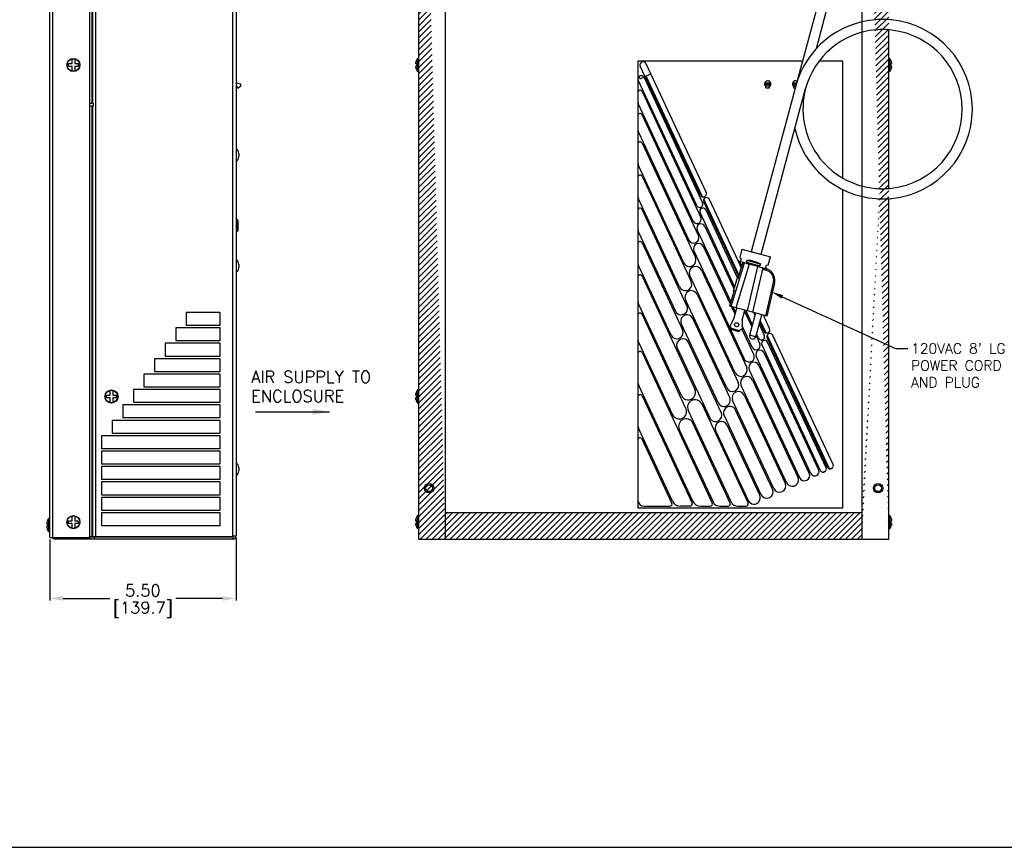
# Model space of a CAD drawing. Extents: x 897.4 to 969.3, y -8.5 to 32.8.
# Tile 2 of 4: x 915.6 to 944.7, y -8.5 to 15.9. Entities that reach past the tile are written whole.
import ezdxf
from ezdxf import colors
from ezdxf.entities.mleader import LeaderData, LeaderLine
from ezdxf.math import Vec2, Vec3

# ---------------------------------------------------------------- set-up
doc = ezdxf.new("R2010")
doc.units = 0
doc.header["$LTSCALE"] = 4
doc.header["$MEASUREMENT"] = 0
doc.layers.get('0').update_dxf_attribs({"linetype": 'CONTINUOUS'})
doc.layers.get('DEFPOINTS').update_dxf_attribs({"linetype": 'CONTINUOUS'})
for name, color, linetype in [('DIMENSIONS', 140, 'CONTINUOUS'), ('DIMENSIONS @ 1', 140, 'CONTINUOUS'), ('Hatch', 140, 'CONTINUOUS'), ('TEXT', 140, 'CONTINUOUS')]:
    doc.layers.add(name, color=color, linetype=linetype)
doc.styles.add('ROMANS', font='romans.shx')
doc.styles.get("Standard").update_dxf_attribs({"font": 'romans.shx'})
doc.dimstyles.get("Standard").update_dxf_attribs({"dimtxt": 0.35, "dimasz": 0.4, "dimexe": 0.0625, "dimexo": 0.0625, "dimgap": 0.0625, "dimtad": 0, "dimtih": 1, "dimtoh": 1, "dimzin": 0, "dimdsep": 46, "dimtxsty": 'Standard', "dimcen": 0, "dimadec": 0, "dimazin": 0, "dimtfac": 1, "dimtofl": 0, "dimtmove": 0, "dimatfit": 3, "dimfxl": 0, "dimtolj": 1, "dimtzin": 0, "dimarcsym": 0})
pattern_1 = [(45, (895.2139732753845, -0.8951581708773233), (-0.08838834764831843, 0.08838834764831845), [])]

# ---------------------------------------------------------------- blocks, each defined once
blk = doc.blocks.new('*D2')
at = {"layer": 'DEFPOINTS', "color": 0}
for p in [(916.5015507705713, 0.6212166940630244), (922.0015507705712, 0.6642245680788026), (916.5015507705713, -1.183766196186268)]:
    blk.add_point(p, dxfattribs=at)
at = {"layer": 'DIMENSIONS', "color": 0, "lineweight": -2}
for p, q in [((922.0015507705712, 0.6017245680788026), (922.0015507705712, -1.246266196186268)), ((916.5015507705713, 0.5587166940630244), (916.5015507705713, -1.246266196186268)), ((916.9015507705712, -1.183766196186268), (918.2807174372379, -1.183766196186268)), ((921.6015507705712, -1.183766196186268), (920.2223841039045, -1.183766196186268))]:
    blk.add_line(p, q, dxfattribs=at)
at = {"layer": 'DIMENSIONS', "color": 0}
for points in [[(916.9015507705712, -1.117099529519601), (916.9015507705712, -1.250432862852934), (916.5015507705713, -1.183766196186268)], [(921.6015507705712, -1.117099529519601), (921.6015507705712, -1.250432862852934), (922.0015507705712, -1.183766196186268)]]:
    blk.add_solid(points, dxfattribs=at)
at = {"layer": 'DIMENSIONS', "color": 0, "char_height": 0.35, "attachment_point": 5}
for s, insert in [('\\A1;5.50', (919.2515507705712, -0.9462661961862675)), ('\\A1;[139.7]', (919.2515507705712, -1.512932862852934))]:
    blk.add_mtext(s, dxfattribs=dict(at, insert=insert))

msp = doc.modelspace()

# ---------------------------------------------------------------- hatches: boundary and pattern name
at = {"layer": 'Hatch'}
h = msp.add_hatch(dxfattribs=at)
h.set_pattern_fill('ANSI31', color=256)
h.set_pattern_definition(pattern_1)
edge = h.paths.add_edge_path()
edge.add_line((928.1748520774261, 29.57121669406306), (928.1748520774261, 0.5712166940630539))
edge.add_line((927.387452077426, 29.57121669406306), (928.1748520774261, 29.57122456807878))
edge.add_line((927.3864599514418, 28.43022456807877), (927.3864599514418, 29.47821669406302))
edge.add_line((927.387452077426, 29.57121669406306), (927.387452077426, 0.5712166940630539))
edge.add_line((927.387452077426, 0.5712166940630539), (928.1748520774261, 0.5712166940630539))
h = msp.add_hatch(dxfattribs=at)
h.set_pattern_fill('ANSI31', color=256)
h.set_pattern_definition(pattern_1)
edge = h.paths.add_edge_path()
edge.add_line((940.475052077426, 29.57122456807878), (941.262452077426, 29.57121669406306))
edge.add_line((941.262452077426, 15.60888867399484), (941.262452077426, 29.57121669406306))
edge.add_line((940.475052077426, 1.358616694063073), (940.475052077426, 28.78382456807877))
edge.add_line((940.475052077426, 28.78382456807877), (940.475052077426, 29.57094615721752))
edge.add_line((941.262452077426, 0.5712166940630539), (941.262452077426, 15.60888867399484))
edge.add_line((940.475052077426, 0.5712166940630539), (941.262452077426, 0.5712166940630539))
edge.add_line((940.475052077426, 0.5712166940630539), (940.475052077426, 1.358616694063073))
h = msp.add_hatch(dxfattribs=at)
h.set_pattern_fill('ANSI31', color=256)
h.set_pattern_definition(pattern_1)
h.paths.add_polyline_path([(928.1748520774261, 1.358616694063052), (940.475052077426, 1.358616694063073), (940.475052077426, 0.5712166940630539), (928.1748520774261, 0.5712166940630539)])
at = {"layer": 'TEXT'}
msp.add_hatch(color=256, dxfattribs=at).paths.add_polyline_path([(924.262233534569, 4.245157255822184), (924.7622335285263, 4.328490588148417), (924.262233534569, 4.411823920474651)])

# ---------------------------------------------------------------- linework, layer by layer
for p, q in [((916.5015507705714, 0.6212166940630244), (916.5015507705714, 29.47721669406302)), ((922.0015507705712, 29.4162088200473), (922.0015507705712, 0.6642245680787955)), ((927.387452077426, 29.57121669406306), (927.387452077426, 0.5712166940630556)), ((928.1748520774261, 29.57121669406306), (928.1748520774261, 0.5712166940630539)), ((916.5945586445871, 0.6212166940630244), (916.5945586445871, 29.32122456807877)), ((940.475052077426, 1.358616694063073), (940.475052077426, 28.78382456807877)), ((917.6895507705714, 0.6682166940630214), (917.6895507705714, 28.38222456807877)), ((917.7428627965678, 28.38322456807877), (917.7428627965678, 13.44620882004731)), ((917.769709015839, 28.38322456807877), (917.769709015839, 13.44620882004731)), ((917.8502544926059, 28.38322456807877), (917.8502544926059, 0.6342245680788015)), ((921.9085428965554, 0.6642245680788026), (921.9085428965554, 28.38339441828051)), ((939.2199534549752, 16.55804205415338), (938.5211514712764, 13.95364245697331)), ((939.1269654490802, 15.05384769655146), (939.5097046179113, 16.48029719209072)), ((941.262452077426, 10.92393683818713), (941.262452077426, 15.60888867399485)), ((917.0574853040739, 14.61253115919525), (917.1602363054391, 14.61253115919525)), ((917.0574853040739, 14.52990222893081), (917.0574853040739, 14.61253115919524)), ((917.1602363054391, 14.52990222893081), (917.0574853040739, 14.52990222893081)), ((917.1602363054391, 14.61253115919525), (917.1602363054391, 14.74747819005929)), ((917.1602363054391, 14.39495519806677), (917.1602363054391, 14.52990222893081)), ((917.2428652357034, 14.74747819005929), (917.2428652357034, 14.61253115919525)), ((917.2428652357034, 14.61253115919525), (917.3456162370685, 14.61253115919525)), ((917.3456162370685, 14.52990222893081), (917.2428652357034, 14.52990222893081)), ((917.2428652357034, 14.52990222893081), (917.2428652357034, 14.39495519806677)), ((917.3456162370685, 14.61253115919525), (917.3456162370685, 14.52990222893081)), ((927.293136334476, 14.61253115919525), (927.3270945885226, 14.61253115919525)), ((927.3270945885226, 14.52990222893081), (927.293136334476, 14.52990222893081)), ((927.347452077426, 14.74747819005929), (927.347452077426, 14.75225536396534)), ((927.3516904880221, 14.3846209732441), (927.3516904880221, 14.75781241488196)), ((933.8614678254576, 14.68489972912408), (933.8614678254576, 1.491216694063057)), ((938.717359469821, 14.68489972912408), (933.8614678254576, 14.68489972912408)), ((935.7052153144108, 10.72614624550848), (933.9289491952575, 14.53536123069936)), ((934.0988819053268, 14.61460215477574), (935.8751480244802, 10.80538716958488)), ((939.9102588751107, 14.68489972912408), (939.2066468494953, 14.68489972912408)), ((939.9102588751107, 11.22905788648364), (939.9102588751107, 14.68489972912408)), ((941.2982136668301, 14.75781241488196), (941.2982136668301, 14.3846209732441)), ((941.3024520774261, 14.74747819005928), (941.3024520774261, 14.75225536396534)), ((941.3228095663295, 14.61253115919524), (941.3567678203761, 14.61253115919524)), ((941.3567678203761, 14.52990222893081), (941.3228095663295, 14.52990222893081)), ((927.347452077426, 14.39495519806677), (927.347452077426, 14.39017802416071)), ((934.072132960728, 14.22830265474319), (934.2420656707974, 14.30754357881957)), ((935.7708982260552, 10.67402134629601), (934.1061195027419, 14.24415083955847)), ((941.3024520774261, 14.39495519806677), (941.3024520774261, 14.39017802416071)), ((922.1395428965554, 14.00849363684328), (922.0015507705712, 14.03609206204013)), ((922.0605428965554, 13.89849363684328), (922.1395428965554, 13.95849363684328)), ((922.1395428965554, 13.95849363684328), (922.1395428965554, 14.00849363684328)), ((935.5970436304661, 10.41862720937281), (933.8702748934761, 14.12169471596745)), ((933.8917818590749, 14.23055908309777), (933.9248579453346, 14.15962718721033)), ((933.9248579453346, 14.15962718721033), (934.0352616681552, 14.21110928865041)), ((934.040660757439, 14.20114694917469), (935.767429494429, 10.49807944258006)), ((938.5214164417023, 13.95465141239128), (937.2841839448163, 9.350788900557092)), ((937.6070511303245, 14.04849363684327), (937.6354442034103, 14.04849363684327)), ((937.6354442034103, 14.04849363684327), (937.7414442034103, 14.04849363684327)), ((937.6354442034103, 14.00849363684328), (937.6354442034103, 14.04849363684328)), ((937.6354442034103, 14.00849363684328), (937.7414442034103, 14.00849363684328)), ((937.6354442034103, 13.95849363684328), (937.6354442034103, 14.00849363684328)), ((937.6354442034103, 13.95849363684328), (937.7414442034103, 13.95849363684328)), ((937.6354442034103, 13.89849363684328), (937.6354442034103, 13.95849363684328)), ((937.7414442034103, 14.00849363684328), (937.7414442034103, 14.04849363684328)), ((937.7414442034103, 14.04849363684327), (937.7778530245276, 14.04849363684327)), ((937.7414442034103, 13.95849363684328), (937.7414442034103, 14.00849363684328)), ((937.7414442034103, 13.89849363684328), (937.7414442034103, 13.95849363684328)), ((938.4270511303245, 14.04849363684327), (938.5466015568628, 14.04849363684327)), ((938.4554442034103, 14.04849363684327), (938.4554442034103, 13.89849363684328)), ((938.4554442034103, 14.00849363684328), (938.5358689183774, 14.00849363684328)), ((938.4554442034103, 13.95849363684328), (938.5224531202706, 13.95849363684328)), ((922.0015507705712, 13.93849363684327), (922.0355428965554, 13.93849363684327)), ((922.0355428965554, 13.93849363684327), (922.0355428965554, 13.89849363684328)), ((922.0355428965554, 13.89849363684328), (922.0605428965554, 13.89849363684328)), ((933.9815652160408, 13.78838378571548), (935.7161118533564, 10.06863651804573)), ((937.5947952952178, 9.350788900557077), (938.8090850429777, 13.87638528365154)), ((937.6294068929, 13.93949363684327), (937.6354442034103, 13.93949363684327)), ((937.6354442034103, 13.89849363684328), (937.7414442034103, 13.89849363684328)), ((937.7414442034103, 13.93949363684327), (937.7554972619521, 13.93949363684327)), ((938.4554442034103, 13.89849363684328), (938.5063247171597, 13.89849363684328)), ((917.6895507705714, 13.4462088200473), (917.7428627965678, 13.4462088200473)), ((917.769709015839, 13.4462088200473), (917.7428627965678, 13.4462088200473)), ((917.769709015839, 13.4462088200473), (917.7878239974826, 13.4462088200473)), ((917.7878239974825, 13.4462088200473), (917.7878239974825, 13.3522088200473)), ((935.4895349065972, 9.962981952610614), (933.873179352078, 13.42926762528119)), ((917.7428627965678, 13.3522088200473), (917.6895507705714, 13.3522088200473)), ((917.7428627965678, 13.3522088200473), (917.7428627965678, 0.6342245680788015)), ((917.7428627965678, 13.3522088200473), (917.769709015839, 13.3522088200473)), ((917.769709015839, 13.3522088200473), (917.769709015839, 0.6342245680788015)), ((917.7878239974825, 13.3522088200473), (917.769709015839, 13.3522088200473)), ((935.6463471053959, 9.532049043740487), (933.9815652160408, 13.10218532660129)), ((933.8761306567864, 12.5876693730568), (935.3626727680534, 9.399769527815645)), ((933.9815652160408, 12.26691616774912), (935.5572666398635, 8.887813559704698)), ((922.0815507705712, 11.95936290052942), (922.0815507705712, 11.86536290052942)), ((935.2174012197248, 8.729331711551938), (933.8790351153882, 11.59946708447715)), ((933.9815652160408, 11.28494251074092), (935.4318940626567, 8.174702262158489)), ((939.9102588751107, 1.491216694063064), (939.9102588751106, 10.88934046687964)), ((935.092028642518, 8.016220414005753), (933.8790351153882, 10.61749342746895)), ((935.8013609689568, 10.51996122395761), (936.8263713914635, 8.321819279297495)), ((936.8427688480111, 8.375387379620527), (935.8036511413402, 10.60378249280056)), ((936.8859824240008, 8.637645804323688), (935.9712936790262, 10.59920214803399)), ((941.262452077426, 0.5712166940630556), (941.262452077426, 10.62314031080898)), ((935.3065214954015, 7.46159094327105), (933.9815652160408, 10.30296885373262)), ((936.7109842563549, 8.029773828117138), (935.693400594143, 10.21198903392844)), ((935.8637864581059, 10.2914412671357), (936.7931901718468, 8.298328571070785)), ((922.0463969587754, 9.99895342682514), (922.0015507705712, 10.04379961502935)), ((922.0463969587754, 9.99895342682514), (922.0463969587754, 9.662630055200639)), ((922.0645586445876, 9.706476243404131), (922.0645586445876, 9.955107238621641)), ((922.0015507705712, 9.617783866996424), (922.0463969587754, 9.662630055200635)), ((933.8790351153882, 9.635519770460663), (934.9666560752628, 7.303109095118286)), ((936.5998678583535, 7.581865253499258), (935.612094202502, 9.700152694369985)), ((935.8386711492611, 9.805807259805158), (936.6934936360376, 7.972634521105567)), ((933.9815652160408, 9.320995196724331), (935.1811489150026, 6.74847965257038)), ((937.2841839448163, 9.350788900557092), (937.2055941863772, 9.057888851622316)), ((937.4953453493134, 8.980143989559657), (937.5947952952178, 9.350788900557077)), ((935.511857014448, 9.079842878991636), (936.998399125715, 5.891943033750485)), ((936.5823772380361, 7.524725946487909), (935.7955313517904, 9.212122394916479)), ((936.9303305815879, 9.131746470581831), (936.8637305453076, 8.883531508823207)), ((936.9303305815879, 9.131746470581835), (937.7706089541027, 8.906286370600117)), ((937.2055941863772, 9.057888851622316), (937.3024381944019, 9.031904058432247)), ((937.3024381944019, 9.031904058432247), (937.3992822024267, 9.005919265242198)), ((936.6080823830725, 7.437372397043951), (937.0034667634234, 8.729035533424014)), ((936.9550027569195, 8.742039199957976), (936.8225302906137, 8.309270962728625)), ((936.8362579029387, 8.781142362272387), (936.8344452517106, 8.774386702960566)), ((937.00351058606, 8.729023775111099), (936.8344452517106, 8.774386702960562)), ((936.8362579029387, 8.781142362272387), (936.8927722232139, 8.791087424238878)), ((936.8389195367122, 8.773186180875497), (936.9242945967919, 8.64172011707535)), ((936.9076756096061, 8.846631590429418), (936.8637305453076, 8.883531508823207)), ((936.9076756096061, 8.846631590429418), (936.8927722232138, 8.791087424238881)), ((937.00351058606, 8.729023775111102), (937.1482540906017, 8.690186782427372)), ((937.0634735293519, 8.745285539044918), (937.0783769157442, 8.800829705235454)), ((937.0680396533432, 8.747919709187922), (937.0634735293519, 8.745285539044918)), ((937.0810110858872, 8.796263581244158), (937.0680396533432, 8.747919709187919)), ((937.0680396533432, 8.747919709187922), (937.4592557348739, 8.642950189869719)), ((937.0810110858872, 8.796263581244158), (937.0783769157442, 8.80082970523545)), ((937.4722271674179, 8.691294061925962), (937.0810110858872, 8.796263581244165)), ((937.3992822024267, 9.005919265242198), (937.4953453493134, 8.980143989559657)), ((937.7040089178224, 8.65807140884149), (937.7706089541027, 8.906286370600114)), ((922.0815507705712, 8.6802245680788), (922.0815507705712, 8.5862245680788)), ((934.8412834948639, 6.589997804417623), (933.8790351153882, 8.65354611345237)), ((935.7326532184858, 8.511695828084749), (937.0710193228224, 5.64156045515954)), ((937.1482540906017, 8.690186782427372), (936.7528697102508, 7.398523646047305)), ((936.9083586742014, 8.589659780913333), (936.8859824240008, 8.637645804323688)), ((937.0952288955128, 7.306663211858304), (937.3995482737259, 8.622760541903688)), ((937.3995482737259, 8.622760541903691), (937.1482540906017, 8.690186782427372)), ((937.5443356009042, 8.583911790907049), (937.2400162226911, 7.267814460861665)), ((937.3995482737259, 8.622760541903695), (937.5443356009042, 8.583911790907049)), ((937.4592557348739, 8.642950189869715), (937.4722271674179, 8.691294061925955)), ((937.4592557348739, 8.642950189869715), (937.4618899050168, 8.638384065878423)), ((937.4767932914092, 8.693928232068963), (937.4618899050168, 8.638384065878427)), ((937.4722271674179, 8.691294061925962), (937.4767932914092, 8.693928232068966)), ((937.5594679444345, 8.579851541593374), (937.5443356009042, 8.583911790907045)), ((937.6468610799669, 8.506440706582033), (937.5444213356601, 8.533926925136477)), ((937.6124110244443, 8.56564606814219), (937.6428596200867, 8.557476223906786)), ((937.6325912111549, 8.59258218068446), (937.6474945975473, 8.648126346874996)), ((937.6325912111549, 8.59258218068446), (937.6765362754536, 8.55568226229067)), ((937.7040089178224, 8.65807140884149), (937.6474945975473, 8.648126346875)), ((937.6743836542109, 8.547659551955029), (937.6765362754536, 8.555682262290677)), ((933.9815652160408, 8.339021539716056), (935.5415458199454, 4.993632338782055)), ((936.7311539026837, 5.483078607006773), (935.3927877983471, 8.353213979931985)), ((936.7987663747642, 8.31654521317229), (936.6670518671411, 7.886253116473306)), ((936.8225302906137, 8.309270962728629), (936.7987663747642, 8.316545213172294)), ((937.6332288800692, 7.162309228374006), (937.8614041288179, 8.14910421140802)), ((937.8931598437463, 8.140583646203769), (937.6649845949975, 7.153788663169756)), ((937.8976649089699, 8.163536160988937), (937.8652656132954, 8.168777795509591)), ((936.6908157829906, 7.878978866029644), (936.5596183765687, 7.450376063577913)), ((936.6670518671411, 7.886253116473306), (936.6908157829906, 7.878978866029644)), ((936.4804087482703, 5.038829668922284), (935.2674152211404, 7.640102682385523)), ((935.6072806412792, 7.798584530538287), (936.820274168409, 5.197311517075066)), ((935.1445830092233, 4.808525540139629), (933.8819864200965, 7.516172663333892)), ((936.6080823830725, 7.437372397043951), (936.5596183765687, 7.450376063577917)), ((936.7528697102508, 7.398523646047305), (936.6080823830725, 7.437372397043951)), ((936.7285830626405, 7.211186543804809), (936.6252601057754, 7.432763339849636)), ((936.7447030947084, 7.271265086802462), (936.6757070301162, 7.419227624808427)), ((936.6985924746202, 7.09941314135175), (936.7771038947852, 7.392021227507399)), ((937.0952288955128, 7.306663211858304), (936.7528697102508, 7.398523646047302)), ((936.9400517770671, 7.034625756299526), (937.0185631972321, 7.327233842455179)), ((937.0097556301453, 7.29440848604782), (937.2228794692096, 6.837362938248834)), ((937.2389995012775, 6.897441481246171), (937.0414472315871, 7.321093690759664)), ((937.2400162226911, 7.267814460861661), (937.0952288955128, 7.306663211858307)), ((937.6332288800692, 7.162309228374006), (937.2400162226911, 7.267814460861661)), ((920.5335507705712, 7.261216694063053), (920.5335507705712, 6.886216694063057)), ((921.5335507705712, 7.261216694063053), (920.5335507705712, 7.261216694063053)), ((921.5335507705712, 6.886216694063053), (921.5335507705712, 7.261216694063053)), ((935.2778384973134, 4.428110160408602), (933.9815652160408, 7.207977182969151)), ((936.5695290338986, 4.753062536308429), (935.481908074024, 7.085473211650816)), ((936.6941159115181, 7.088282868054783), (936.5789484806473, 6.878794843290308)), ((936.9383553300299, 7.022749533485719), (936.9331856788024, 6.783747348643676)), ((937.3317707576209, 7.243195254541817), (937.1581405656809, 6.596084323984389)), ((937.2785477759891, 7.257475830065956), (937.314763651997, 7.179810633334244)), ((937.3289947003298, 7.243940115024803), (937.3308836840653, 7.239889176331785)), ((937.3416496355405, 6.546845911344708), (937.5152798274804, 7.193956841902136)), ((937.6433099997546, 6.658621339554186), (937.4708659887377, 7.028428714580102)), ((937.7475597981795, 6.789987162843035), (937.5654646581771, 7.180491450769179)), ((937.6649845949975, 7.153788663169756), (937.6332288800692, 7.162309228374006)), ((920.2205507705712, 6.806216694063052), (920.2205507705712, 6.431216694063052)), ((921.5335507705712, 6.806216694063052), (920.2205507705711, 6.806216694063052)), ((920.5335507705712, 6.886216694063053), (921.5335507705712, 6.88621669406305)), ((921.5335507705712, 6.431216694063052), (921.5335507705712, 6.806216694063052)), ((935.1420426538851, 6.926991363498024), (936.2296636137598, 4.594580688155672)), ((936.6073609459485, 6.759397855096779), (936.6147278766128, 6.786854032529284)), ((936.8488202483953, 6.694610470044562), (936.6073609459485, 6.759397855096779)), ((936.6147278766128, 6.786854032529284), (936.6148443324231, 6.795698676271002)), ((936.6148443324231, 6.795698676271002), (936.8605139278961, 6.729781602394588)), ((936.8561871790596, 6.722066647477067), (936.8488202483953, 6.694610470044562)), ((936.8605139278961, 6.729781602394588), (936.8561871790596, 6.722066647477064)), ((937.2820734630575, 6.024222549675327), (936.9316629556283, 6.775680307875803)), ((937.2284497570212, 6.233867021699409), (936.9349079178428, 6.863369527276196)), ((937.4396334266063, 6.91202653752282), (937.5905551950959, 6.588373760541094)), ((937.4557534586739, 6.972105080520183), (937.5776270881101, 6.710746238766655)), ((920.2205507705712, 6.431216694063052), (921.5335507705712, 6.431216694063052)), ((937.3416496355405, 6.546845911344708), (937.1581405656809, 6.596084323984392)), ((937.3477492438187, 6.569578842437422), (937.4550267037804, 6.339521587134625)), ((937.420169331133, 6.508921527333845), (937.3638692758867, 6.62965738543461)), ((937.6737727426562, 6.50456121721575), (939.4500388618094, 2.695346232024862)), ((939.5157217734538, 2.64322133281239), (937.6760629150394, 6.588382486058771)), ((939.6199715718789, 2.77458715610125), (937.8437054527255, 6.58380214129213)), ((919.9085507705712, 6.35121669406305), (919.9085507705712, 5.976216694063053)), ((921.5335507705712, 6.35121669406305), (919.9085507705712, 6.35121669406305)), ((921.5335507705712, 5.97621669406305), (921.5335507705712, 6.35121669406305)), ((933.8819864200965, 6.385128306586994), (934.8808756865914, 4.24300336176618)), ((935.0166700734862, 6.213880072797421), (935.9789184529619, 4.150331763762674)), ((936.3187838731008, 4.308813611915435), (935.356535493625, 6.372361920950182)), ((937.51652629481, 6.302283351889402), (939.2432950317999, 2.599215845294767)), ((939.4136808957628, 2.678668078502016), (937.6869121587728, 6.381735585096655)), ((919.5955507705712, 5.896216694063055), (919.5955507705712, 5.521216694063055)), ((921.5335507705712, 5.896216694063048), (919.5955507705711, 5.896216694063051)), ((919.9085507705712, 5.976216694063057), (921.5335507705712, 5.976216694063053)), ((921.5335507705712, 5.521216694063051), (921.5335507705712, 5.896216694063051)), ((933.9815652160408, 6.076932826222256), (936.0548115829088, 1.630841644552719)), ((938.9673646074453, 2.504752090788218), (937.3510090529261, 5.971037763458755)), ((937.5775859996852, 6.076692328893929), (939.1939415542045, 2.610406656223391)), ((919.5955507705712, 5.521216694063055), (921.5335507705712, 5.521216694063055)), ((937.1475833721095, 5.572016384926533), (938.6341254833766, 2.384116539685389)), ((938.917799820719, 2.516396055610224), (937.431257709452, 5.704295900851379)), ((919.2835507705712, 5.441216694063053), (919.2835507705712, 5.066216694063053)), ((921.5335507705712, 5.44121669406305), (919.2835507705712, 5.44121669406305)), ((921.5335507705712, 5.066216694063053), (921.5335507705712, 5.441216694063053)), ((937.2464059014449, 5.265442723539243), (938.5847720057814, 2.39530735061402)), ((918.2822610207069, 4.821730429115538), (918.2822610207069, 4.956677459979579)), ((918.2822610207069, 4.821730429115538), (918.2822610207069, 4.956677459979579)), ((918.3648899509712, 4.956677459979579), (918.3648899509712, 4.821730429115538)), ((918.3648899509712, 4.956677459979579), (918.3648899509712, 4.821730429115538)), ((918.9705507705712, 4.986216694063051), (918.9705507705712, 4.611216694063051)), ((921.5335507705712, 4.986216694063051), (918.9705507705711, 4.986216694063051)), ((919.2835507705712, 5.066216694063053), (921.5335507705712, 5.066216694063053)), ((921.5335507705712, 4.611216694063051), (921.5335507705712, 4.986216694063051)), ((927.347452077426, 4.956677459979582), (927.347452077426, 4.961454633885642)), ((927.347452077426, 4.956677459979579), (927.347452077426, 4.961454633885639)), ((927.3516904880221, 4.593820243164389), (927.3516904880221, 4.967011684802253)), ((927.3516904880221, 4.593820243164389), (927.3516904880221, 4.96701168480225)), ((935.4776060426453, 1.685562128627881), (933.8848908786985, 5.101150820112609)), ((938.2449065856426, 2.23682550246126), (936.906540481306, 5.106960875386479)), ((918.1795100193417, 4.821730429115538), (918.2822610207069, 4.821730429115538)), ((918.1795100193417, 4.739101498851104), (918.1795100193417, 4.821730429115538)), ((918.1795100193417, 4.821730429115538), (918.2822610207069, 4.821730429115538)), ((918.1795100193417, 4.739101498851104), (918.1795100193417, 4.821730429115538)), ((918.2822610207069, 4.739101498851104), (918.1795100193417, 4.739101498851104)), ((918.2822610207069, 4.739101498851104), (918.1795100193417, 4.739101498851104)), ((918.2822610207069, 4.604154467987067), (918.2822610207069, 4.739101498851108)), ((918.2822610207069, 4.604154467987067), (918.2822610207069, 4.739101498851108)), ((918.3648899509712, 4.821730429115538), (918.4676409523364, 4.821730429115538)), ((918.3648899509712, 4.821730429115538), (918.4676409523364, 4.821730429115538)), ((918.4676409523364, 4.739101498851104), (918.3648899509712, 4.739101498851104)), ((918.3648899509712, 4.739101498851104), (918.3648899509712, 4.604154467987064)), ((918.4676409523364, 4.739101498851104), (918.3648899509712, 4.739101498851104)), ((918.3648899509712, 4.739101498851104), (918.3648899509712, 4.604154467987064)), ((918.4676409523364, 4.821730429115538), (918.4676409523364, 4.739101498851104)), ((918.4676409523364, 4.821730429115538), (918.4676409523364, 4.739101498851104)), ((927.293136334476, 4.821730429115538), (927.3270945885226, 4.821730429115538)), ((927.293136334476, 4.821730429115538), (927.3270945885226, 4.821730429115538)), ((927.3270945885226, 4.739101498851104), (927.293136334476, 4.739101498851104)), ((927.3270945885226, 4.739101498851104), (927.293136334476, 4.739101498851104)), ((933.9815652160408, 4.799183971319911), (935.458987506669, 1.630841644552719)), ((937.8687888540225, 2.061438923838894), (936.6557953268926, 4.662711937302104)), ((936.9956607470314, 4.821193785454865), (938.2086542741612, 2.219920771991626)), ((918.6585507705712, 4.531216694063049), (918.6585507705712, 4.156216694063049)), ((921.5335507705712, 4.531216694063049), (918.6585507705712, 4.531216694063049)), ((918.9705507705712, 4.611216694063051), (921.5335507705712, 4.611216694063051)), ((921.5335507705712, 4.156216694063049), (921.5335507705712, 4.531216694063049)), ((927.347452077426, 4.604154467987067), (927.347452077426, 4.599377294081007)), ((927.347452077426, 4.60415446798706), (927.347452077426, 4.599377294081)), ((936.6091911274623, 1.667663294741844), (935.3465945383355, 4.375310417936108)), ((935.7435573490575, 4.560417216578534), (937.1096408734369, 1.630841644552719)), ((937.832536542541, 2.044534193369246), (936.7449156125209, 4.376944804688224)), ((918.3455507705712, 4.076216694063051), (918.3455507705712, 3.701216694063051)), ((921.5335507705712, 4.076216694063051), (918.3455507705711, 4.076216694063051)), ((918.6585507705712, 4.156216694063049), (921.5335507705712, 4.156216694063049)), ((921.5335507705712, 3.701216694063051), (921.5335507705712, 4.076216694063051)), ((936.4050501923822, 4.218462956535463), (937.4926711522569, 1.886052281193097)), ((934.8817819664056, 1.685562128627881), (933.8848908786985, 3.823401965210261)), ((935.0828872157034, 3.809788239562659), (936.0817764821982, 1.667663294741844)), ((936.5822262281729, 1.630841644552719), (935.4798500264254, 3.994895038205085)), ((937.4564188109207, 1.869147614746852), (936.4941704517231, 3.932695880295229)), ((918.0335507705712, 3.621216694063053), (918.0335507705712, 3.246216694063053)), ((921.5335507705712, 3.621216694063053), (918.0335507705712, 3.621216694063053)), ((918.3455507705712, 3.701216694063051), (921.5335507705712, 3.701216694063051)), ((921.5335507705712, 3.246216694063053), (921.5335507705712, 3.621216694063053)), ((934.8631634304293, 1.630841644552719), (933.9815652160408, 3.521435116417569)), ((936.1543050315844, 3.774214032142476), (937.1165534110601, 1.710665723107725)), ((918.0335507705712, 3.246216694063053), (921.5335507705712, 3.246216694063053)), ((918.0335507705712, 3.166216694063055), (918.0335507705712, 2.791216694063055)), ((921.5335507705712, 3.166216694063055), (918.0335507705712, 3.166216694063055)), ((921.5335507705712, 2.791216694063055), (921.5335507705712, 3.166216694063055)), ((918.0335507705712, 2.791216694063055), (921.5335507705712, 2.791216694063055)), ((918.0335507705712, 2.711216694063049), (918.0335507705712, 2.336216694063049)), ((921.5335507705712, 2.711216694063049), (918.0335507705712, 2.711216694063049)), ((921.5335507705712, 2.336216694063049), (921.5335507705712, 2.711216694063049)), ((922.0815507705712, 2.680224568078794), (922.0815507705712, 2.586224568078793)), ((939.5260293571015, 2.641647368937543), (939.612261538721, 2.681858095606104)), ((918.0335507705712, 2.336216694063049), (921.5335507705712, 2.336216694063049)), ((939.3195560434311, 2.545367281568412), (939.4059116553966, 2.585635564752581)), ((918.0335507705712, 2.256216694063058), (918.0335507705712, 1.881216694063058)), ((921.5335507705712, 2.256216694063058), (918.0335507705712, 2.256216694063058)), ((921.5335507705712, 1.881216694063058), (921.5335507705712, 2.256216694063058)), ((918.0335507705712, 1.881216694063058), (921.5335507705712, 1.881216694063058)), ((918.0335507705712, 1.801216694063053), (918.0335507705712, 1.426216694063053)), ((921.5335507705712, 1.801216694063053), (918.0335507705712, 1.801216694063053)), ((921.5335507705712, 1.426216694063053), (921.5335507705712, 1.801216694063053)), ((933.8614678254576, 1.491216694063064), (939.9102588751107, 1.491216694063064)), ((934.0436806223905, 1.541216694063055), (934.806066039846, 1.541216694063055)), ((935.4018901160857, 1.541216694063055), (935.1083589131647, 1.541216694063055)), ((935.7041829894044, 1.541216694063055), (935.9977141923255, 1.541216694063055)), ((936.2802578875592, 1.541216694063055), (936.5251288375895, 1.541216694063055)), ((936.8076725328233, 1.541216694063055), (937.0525434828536, 1.541216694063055)), ((916.4615507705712, 1.165255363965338), (916.4615507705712, 1.160478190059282)), ((916.4657891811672, 1.170812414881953), (916.4657891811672, 0.7976209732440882)), ((917.1602363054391, 1.112531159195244), (917.1602363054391, 1.247478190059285)), ((917.2428652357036, 1.247478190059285), (917.2428652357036, 1.112531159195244)), ((918.0335507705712, 1.426216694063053), (921.5335507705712, 1.426216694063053)), ((918.0335507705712, 1.346216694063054), (918.0335507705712, 0.9712166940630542)), ((921.5335507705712, 1.346216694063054), (918.0335507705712, 1.346216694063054)), ((921.5335507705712, 0.9712166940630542), (921.5335507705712, 1.346216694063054)), ((927.347452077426, 1.247478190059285), (927.347452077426, 1.252255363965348)), ((927.3516904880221, 0.8846209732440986), (927.3516904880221, 1.257812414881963)), ((928.1748520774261, 1.358616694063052), (940.475052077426, 1.358616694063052)), ((940.475052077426, 0.5712166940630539), (940.475052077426, 1.358616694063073)), ((941.2982136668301, 1.257812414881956), (941.2982136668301, 0.8846209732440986)), ((941.3024520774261, 1.247478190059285), (941.3024520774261, 1.252255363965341)), ((916.4072350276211, 1.025531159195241), (916.4411932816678, 1.025531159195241)), ((916.4411932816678, 0.9429022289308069), (916.4072350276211, 0.9429022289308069)), ((917.057485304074, 1.112531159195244), (917.1602363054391, 1.112531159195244)), ((917.057485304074, 1.02990222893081), (917.057485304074, 1.112531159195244)), ((917.1602363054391, 1.02990222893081), (917.057485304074, 1.02990222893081)), ((917.1602363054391, 0.8949551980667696), (917.1602363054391, 1.02990222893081)), ((917.2428652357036, 1.112531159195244), (917.3456162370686, 1.112531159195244)), ((917.3456162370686, 1.029902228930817), (917.2428652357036, 1.02990222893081)), ((917.2428652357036, 1.02990222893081), (917.2428652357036, 0.8949551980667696)), ((917.3456162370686, 1.112531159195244), (917.3456162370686, 1.02990222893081)), ((918.0335507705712, 0.9712166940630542), (921.5335507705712, 0.9712166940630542)), ((927.293136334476, 1.112531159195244), (927.3270945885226, 1.112531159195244)), ((927.3270945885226, 1.029902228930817), (927.293136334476, 1.02990222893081)), ((927.347452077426, 0.8949551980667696), (927.347452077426, 0.8901780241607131)), ((941.3024520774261, 0.8949551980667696), (941.3024520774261, 0.890178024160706)), ((941.3228095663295, 1.112531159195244), (941.3567678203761, 1.112531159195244)), ((941.3567678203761, 1.02990222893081), (941.3228095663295, 1.02990222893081)), ((916.4615507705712, 0.8031780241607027), (916.4615507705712, 0.8079551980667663)), ((916.5015507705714, 0.6212166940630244), (916.5945586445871, 0.6212166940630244)), ((916.5945586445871, 0.6212166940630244), (917.6425507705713, 0.6212166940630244)), ((917.6535507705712, 0.6225220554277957), (917.6535507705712, 0.5712166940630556)), ((917.6895507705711, 0.6332245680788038), (917.6739283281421, 0.6332245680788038)), ((917.6750089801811, 0.6342245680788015), (917.7428627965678, 0.6342245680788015)), ((917.6895507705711, 0.6332245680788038), (917.6895507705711, 0.5712166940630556)), ((917.8135507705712, 0.6332245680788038), (917.6895507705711, 0.6332245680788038)), ((917.7428627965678, 0.6342245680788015), (917.769709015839, 0.6342245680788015)), ((917.769709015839, 0.6342245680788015), (917.8502544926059, 0.6342245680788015)), ((921.9085428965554, 0.6332245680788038), (917.8135507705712, 0.6332245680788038)), ((917.8135507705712, 0.6332245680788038), (917.8135507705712, 0.5712166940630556)), ((917.8502544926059, 0.6342245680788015), (921.9085428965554, 0.6342245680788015)), ((921.8465350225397, 0.6332245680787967), (921.8465350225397, 0.6342245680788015)), ((921.9085428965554, 0.6642245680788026), (922.0015507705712, 0.6642245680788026)), ((921.9085428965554, 0.6342245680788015), (921.9085428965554, 0.6642245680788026)), ((921.9085428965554, 0.6332245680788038), (921.9085428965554, 0.5712166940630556)), ((917.6535507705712, 0.5712166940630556), (916.6565586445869, 0.5712166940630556)), ((917.6895507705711, 0.5712166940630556), (917.6535507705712, 0.5712166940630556)), ((917.8135507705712, 0.5712166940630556), (917.6895507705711, 0.5712166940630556)), ((921.9085428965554, 0.5712166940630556), (917.8135507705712, 0.5712166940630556)), ((927.387452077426, 0.5712166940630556), (941.262452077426, 0.5712166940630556))]:
    msp.add_line(p, q)
for centre, radius in [((917.2015507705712, 14.57121669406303), 0.1942842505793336), ((917.2015507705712, 14.57121669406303), 0.1865957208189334), ((936.7747375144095, 6.900854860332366), 0.06), ((918.3235754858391, 4.780415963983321), 0.1942842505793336), ((918.3235754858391, 4.780415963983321), 0.1942842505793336), ((918.3235754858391, 4.780415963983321), 0.1865957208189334), ((918.3235754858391, 4.780415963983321), 0.1865957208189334), ((927.699952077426, 2.071216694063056), 0.1385), ((927.699952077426, 2.071216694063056), 0.1005), ((940.949952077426, 2.071216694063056), 0.1385), ((940.949952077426, 2.071216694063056), 0.1005), ((917.2015507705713, 1.071216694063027), 0.1942842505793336), ((917.2015507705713, 1.071216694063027), 0.1865957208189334)]:
    msp.add_circle(centre, radius)
for centre, radius, start, end in [((941.0806171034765, 13.26689711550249), 2.650002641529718, 94.36459525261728, 164.9803981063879), ((941.0806171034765, 13.26689711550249), 2.650002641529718, 84.10159530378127, 94.36459525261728), ((941.0806171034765, 13.26689711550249), 2.650002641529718, 0, 84.10159530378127), ((941.0806220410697, 13.26690123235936), 2.350000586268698, 94.92319898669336, 164.980526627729), ((941.0806220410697, 13.26690123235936), 2.350000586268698, 83.34551480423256, 94.92319898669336), ((941.0806220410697, 13.26690123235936), 2.350000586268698, 359.9998979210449, 83.34551480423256), ((917.2015507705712, 14.57121669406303), 0.1810386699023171, 76.80841034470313, 103.1915896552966), ((927.590577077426, 14.57121669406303), 0.3002963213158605, 144.0585259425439, 172.0922229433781), ((927.590577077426, 14.57121669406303), 0.3002963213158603, 187.9077770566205, 215.9414740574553), ((927.590577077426, 14.57121669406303), 0.2667019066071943, 171.0884945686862, 188.9115054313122), ((927.590577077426, 14.57121669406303), 0.3031249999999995, 142.0063954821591, 143.3274486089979), ((927.367452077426, 14.74550094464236), 0.01999999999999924, 0, 142.0063954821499), ((934.0139155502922, 14.57498169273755), 0.09375000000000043, 25.0000000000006, 204.999999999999), ((941.2824520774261, 14.74550094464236), 0.01999999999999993, 37.99360451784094, 180), ((941.059327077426, 14.57121669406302), 0.3031249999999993, 36.67255139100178, 37.99360451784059), ((941.059327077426, 14.57121669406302), 0.3002963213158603, 7.907777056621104, 35.94147405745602), ((941.059327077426, 14.57121669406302), 0.3002963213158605, 324.0585259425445, 352.0922229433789), ((941.059327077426, 14.57121669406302), 0.2667019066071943, 351.0884945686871, 8.911505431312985), ((917.2015507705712, 14.57121669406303), 0.1810386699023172, 256.8084103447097, 283.1915896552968), ((927.590577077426, 14.57121669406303), 0.3031250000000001, 216.6725513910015, 217.9936045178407), ((927.367452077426, 14.39693244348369), 0.01999999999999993, 217.9936045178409, 0), ((933.9554678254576, 14.16142083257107), 0.09400000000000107, 24.99999999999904, 204.999999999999), ((941.2824520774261, 14.39693244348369), 0.02000000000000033, 180, 322.0063954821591), ((941.059327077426, 14.57121669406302), 0.3031249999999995, 322.0063954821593, 323.3274486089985), ((937.6924520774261, 14.00921669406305), 0.09399999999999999, 0, 232.6655382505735), ((937.6924520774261, 14.00921669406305), 0.09399999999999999, 301.4122982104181, 0), ((938.512452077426, 14.00921669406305), 0.09399999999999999, 60.94045257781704, 232.6655382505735), ((933.9244678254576, 13.76175883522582), 0.06299999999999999, 25.00000000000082, 180), ((941.0806169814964, 13.26689704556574), 2.350005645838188, 164.9803960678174, 265.0769354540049), ((933.9864678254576, 13.48209490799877), 0.1249999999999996, 180, 204.9999999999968), ((933.9244678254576, 13.07556037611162), 0.06300000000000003, 25.00000000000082, 180), ((941.0806171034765, 13.26689711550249), 2.650002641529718, 275.8984046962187, 0), ((941.0806169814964, 13.26689704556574), 2.350005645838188, 276.654594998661, 0), ((934.0179678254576, 12.65380913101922), 0.1565000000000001, 179.9999999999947, 205.0000000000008), ((941.0806171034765, 13.26689711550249), 2.650002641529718, 192.4804045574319, 265.6354047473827), ((933.9244678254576, 12.24029121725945), 0.06300000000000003, 25.00000000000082, 180), ((921.9181742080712, 11.95936290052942), 0.1633765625, 0, 59.31394139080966), ((921.9181742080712, 11.86536290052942), 0.1633765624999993, 300.6860586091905, 0), ((934.0489678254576, 11.67870800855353), 0.1874999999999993, 180, 204.999999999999), ((933.9244678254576, 11.25831756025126), 0.06300000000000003, 25.00000000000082, 180), ((935.7901816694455, 10.76576670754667), 0.0937500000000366, 204.9999999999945, 25.00000000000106), ((941.0806169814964, 13.26689704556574), 2.350005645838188, 265.0769354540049, 276.654594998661), ((934.0489678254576, 10.69673435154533), 0.1874999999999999, 180, 204.9999999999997), ((935.6822365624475, 10.45835332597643), 0.09400000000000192, 204.999999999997, 24.99999999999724), ((935.8863273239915, 10.55958168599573), 0.09375000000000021, 25.00000000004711, 204.9999999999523), ((941.0806171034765, 13.26689711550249), 2.650002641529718, 265.6354047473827, 275.8984046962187), ((933.9244678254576, 10.27634390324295), 0.063, 25.00000000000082, 180), ((935.7785935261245, 10.25171515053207), 0.09400000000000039, 25.00000000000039, 205.0000000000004), ((922.0025507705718, 9.955107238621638), 0.06200787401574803, 0, 45.00000000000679), ((935.6028233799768, 10.01580923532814), 0.1249999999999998, 204.9999999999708, 24.99999999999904), ((922.0025507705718, 9.706476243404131), 0.06200787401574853, 315.0000000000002, 0), ((934.0489678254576, 9.71476069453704), 0.1875000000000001, 180, 204.999999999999), ((935.7253826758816, 9.752979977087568), 0.1249999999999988, 25.00000000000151, 204.999999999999), ((933.9244678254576, 9.294370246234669), 0.063, 24.99999999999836, 180), ((935.5045099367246, 9.46590928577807), 0.1565000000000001, 205.0000000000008, 24.99999999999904), ((935.6536941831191, 9.145982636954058), 0.1565000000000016, 25.00000000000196, 204.999999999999), ((921.9181742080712, 8.6802245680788), 0.1633765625, 0, 59.31394139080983), ((934.0489678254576, 8.73278703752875), 0.1875000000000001, 180, 204.999999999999), ((935.3873339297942, 8.808572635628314), 0.187499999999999, 204.9999999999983, 25.0000000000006), ((921.9181742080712, 8.586224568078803), 0.1633765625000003, 300.6860586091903, 0), ((935.5627205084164, 8.432454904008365), 0.1875000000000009, 24.99999999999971, 204.9999999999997), ((937.5521572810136, 8.219433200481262), 0.3500000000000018, 350.8101782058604, 74.98039513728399), ((937.5691162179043, 8.216689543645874), 0.2999999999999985, 350.8101782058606, 74.98039513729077), ((933.9244678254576, 8.31239658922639), 0.063, 24.99999999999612, 180), ((935.2619613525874, 8.095461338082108), 0.1874999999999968, 204.9999999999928, 24.99999999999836), ((937.8036668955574, 7.870484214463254), 0.2845394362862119, 71.66824478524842, 78.29254548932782), ((935.4373479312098, 7.719343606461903), 0.1875000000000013, 24.99999999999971, 204.9999999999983), ((935.2356957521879, 10.27671986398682), 2.80473460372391, 301.2523590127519, 302.8155776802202), ((934.0804678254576, 7.608726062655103), 0.219, 180, 204.999999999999), ((935.1365887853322, 7.382350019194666), 0.1875000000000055, 204.999999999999, 24.99999999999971), ((933.9244678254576, 7.181352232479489), 0.063, 25.00000000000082, 180), ((935.3119753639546, 7.006232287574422), 0.1875000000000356, 24.99999999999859, 205.0000000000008), ((936.6503006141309, 7.112370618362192), 0.0499999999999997, 331.1999129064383, 344.9803951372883), ((936.9883436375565, 7.021668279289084), 0.04999999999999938, 164.9803951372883, 178.7608773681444), ((935.0112162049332, 6.669238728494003), 0.1874999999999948, 204.9999999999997, 24.99999999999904), ((936.600856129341, 6.8667509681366), 0.02500000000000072, 151.1999129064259, 235.2951964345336), ((936.549183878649, 6.792140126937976), 0.06575681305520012, 3.102180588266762, 55.29519643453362), ((936.9155736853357, 6.693831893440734), 0.06575681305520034, 94.66559384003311, 146.8586096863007), ((936.9081915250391, 6.784287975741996), 0.02499999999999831, 274.6655938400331, 358.7608773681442), ((937.6625934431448, 6.750366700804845), 0.09374999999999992, 205.0000000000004, 24.99999999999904), ((934.0804678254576, 6.477681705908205), 0.219, 180, 204.999999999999), ((935.1866027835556, 6.293120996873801), 0.1874999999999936, 24.99999999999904, 204.999999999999), ((937.2498951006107, 6.571465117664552), 0.0949999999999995, 164.9803951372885, 344.9803951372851), ((937.5053622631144, 6.548647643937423), 0.09400000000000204, 204.9999999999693, 25.00000000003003), ((937.6017192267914, 6.34200946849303), 0.09400000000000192, 25.00000000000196, 204.999999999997), ((937.7587390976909, 6.54418167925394), 0.09374999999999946, 24.99999999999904, 205.0000000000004), ((933.9244678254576, 6.050307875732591), 0.063, 25.00000000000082, 180), ((937.3417382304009, 6.286694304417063), 0.12500000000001, 205.000000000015, 24.99999999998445), ((937.4642975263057, 6.023865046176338), 0.1249999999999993, 25.00000000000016, 204.9999999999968), ((937.1402362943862, 5.958082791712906), 0.1565000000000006, 204.9999999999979, 25.00000000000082), ((936.901086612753, 5.562319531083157), 0.1875000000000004, 204.9999999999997, 24.99999999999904), ((937.2894205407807, 5.638156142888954), 0.1565000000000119, 25.00000000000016, 204.999999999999), ((937.0764731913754, 5.186201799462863), 0.1875000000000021, 24.99999999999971, 204.999999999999), ((918.3235754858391, 4.780415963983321), 0.1810386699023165, 76.80841034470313, 103.1915896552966), ((918.3235754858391, 4.780415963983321), 0.1810386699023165, 76.80841034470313, 103.1915896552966), ((927.590577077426, 4.780415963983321), 0.3002963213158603, 144.0585259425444, 172.0922229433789), ((927.590577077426, 4.780415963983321), 0.3002963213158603, 144.0585259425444, 172.0922229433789), ((927.590577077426, 4.780415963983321), 0.3031249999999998, 142.0063954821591, 143.327448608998), ((927.590577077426, 4.780415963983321), 0.3031249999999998, 142.0063954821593, 143.327448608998), ((927.367452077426, 4.954700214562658), 0.02000000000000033, 0, 142.0063954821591), ((927.367452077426, 4.954700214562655), 0.02000000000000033, 0, 142.0063954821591), ((934.1114678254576, 5.20680538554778), 0.2500000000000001, 180, 204.9999999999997), ((935.3430644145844, 4.90107893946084), 0.219, 204.999999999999, 24.99999999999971), ((936.6503414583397, 5.118070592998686), 0.1875000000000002, 205.0000000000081, 24.99999999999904), ((927.590577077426, 4.780415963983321), 0.3002963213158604, 187.9077770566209, 215.9414740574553), ((927.590577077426, 4.780415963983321), 0.3002963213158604, 187.9077770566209, 215.9414740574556), ((927.590577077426, 4.780415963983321), 0.2667019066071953, 171.088494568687, 188.911505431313), ((927.590577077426, 4.780415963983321), 0.2667019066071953, 171.088494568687, 188.911505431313), ((933.9244678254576, 4.772559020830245), 0.06300000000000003, 25.00000000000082, 180), ((935.5450759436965, 4.467863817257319), 0.2189999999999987, 24.99999999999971, 204.999999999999), ((936.3995963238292, 4.673821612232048), 0.187499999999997, 204.999999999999, 24.99999999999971), ((936.825728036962, 4.741952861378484), 0.1875000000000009, 24.99999999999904, 204.999999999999), ((918.3235754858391, 4.780415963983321), 0.1810386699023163, 256.8084103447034, 283.1915896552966), ((918.3235754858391, 4.780415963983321), 0.1810386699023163, 256.8084103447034, 283.1915896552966), ((927.590577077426, 4.780415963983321), 0.3031249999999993, 216.6725513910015, 217.9936045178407), ((927.590577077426, 4.780415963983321), 0.3031249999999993, 216.6725513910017, 217.9936045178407), ((927.367452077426, 4.606131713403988), 0.01999999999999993, 217.9936045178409, 0), ((927.367452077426, 4.606131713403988), 0.01999999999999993, 217.9936045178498, 0), ((935.0793570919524, 4.335556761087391), 0.2189999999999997, 204.9999999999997, 24.99999999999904), ((936.5749829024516, 4.297703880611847), 0.187499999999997, 24.99999999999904, 204.9999999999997), ((935.2813686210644, 3.90234163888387), 0.2189999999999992, 24.99999999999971, 204.999999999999), ((936.1488511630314, 4.229572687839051), 0.1874999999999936, 204.9999999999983, 25.0000000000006), ((934.1114678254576, 3.929056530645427), 0.2500000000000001, 180, 204.9999999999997), ((936.3242377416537, 3.853454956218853), 0.1874999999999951, 25.00000000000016, 204.9999999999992), ((933.9244678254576, 3.494810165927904), 0.06300000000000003, 25.00000000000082, 180), ((921.9181742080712, 2.680224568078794), 0.1633765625, 0, 59.31394139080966), ((939.3284879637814, 2.638941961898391), 0.09400000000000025, 204.9999999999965, 25.00000000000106), ((939.5350052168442, 2.734966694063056), 0.09375000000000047, 204.9999999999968, 25.00000000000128), ((921.9181742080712, 2.586224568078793), 0.1633765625, 300.6860586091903, 0), ((938.414839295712, 2.316066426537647), 0.1874999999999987, 204.999999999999, 25.00000000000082), ((938.7759626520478, 2.450256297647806), 0.1564999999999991, 205.0000000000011, 24.99999999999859), ((939.080653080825, 2.557579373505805), 0.1249999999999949, 204.9999999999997, 25.00000000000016), ((937.6626038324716, 1.965293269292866), 0.1874999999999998, 204.9999999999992, 24.99999999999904), ((938.0387215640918, 2.140679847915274), 0.1874999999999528, 204.999999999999, 24.99999999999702), ((937.2864861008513, 1.789906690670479), 0.1874999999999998, 204.999999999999, 24.99999999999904), ((934.0436806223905, 1.72342949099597), 0.1822127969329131, 180, 270), ((934.806066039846, 1.604216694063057), 0.06299999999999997, 270, 25.00000000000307), ((935.1083589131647, 1.791216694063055), 0.2500000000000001, 204.9999999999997, 270), ((935.4018901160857, 1.604216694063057), 0.06300000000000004, 270, 24.99999999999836), ((935.7041829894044, 1.791216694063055), 0.2500000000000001, 204.999999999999, 270), ((935.9977141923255, 1.604216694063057), 0.06299999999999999, 270, 24.99999999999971), ((936.2802578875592, 1.760216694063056), 0.219, 204.999999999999, 270), ((936.5251288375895, 1.604216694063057), 0.06299999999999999, 270, 24.99999999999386), ((936.8076725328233, 1.760216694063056), 0.219, 204.999999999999, 270), ((937.0525434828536, 1.604216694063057), 0.06299999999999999, 270, 24.99999999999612), ((916.7046757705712, 0.9842166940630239), 0.3031249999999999, 142.0063954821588, 143.327448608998), ((916.4815507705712, 1.158500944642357), 0.02000000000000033, 0, 142.0063954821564), ((917.2015507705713, 1.071216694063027), 0.1810386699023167, 76.80841034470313, 103.1915896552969), ((927.590577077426, 1.071216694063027), 0.3002963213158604, 144.0585259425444, 172.0922229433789), ((927.590577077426, 1.071216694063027), 0.303125, 142.0063954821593, 143.327448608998), ((927.367452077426, 1.245500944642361), 0.02000000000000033, 0, 142.0063954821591), ((941.2824520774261, 1.245500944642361), 0.01999999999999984, 37.99360451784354, 180), ((941.059327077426, 1.071216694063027), 0.3031249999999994, 36.67255139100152, 37.99360451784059), ((941.059327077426, 1.071216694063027), 0.3002963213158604, 7.907777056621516, 35.94147405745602), ((916.7046757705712, 0.9842166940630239), 0.3002963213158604, 144.0585259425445, 172.0922229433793), ((916.7046757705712, 0.9842166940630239), 0.3002963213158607, 187.9077770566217, 215.9414740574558), ((916.7046757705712, 0.9842166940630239), 0.2667019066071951, 171.0884945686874, 188.9115054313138), ((917.2015507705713, 1.071216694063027), 0.1810386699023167, 256.8084103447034, 283.1915896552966), ((927.590577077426, 1.071216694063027), 0.3002963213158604, 187.9077770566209, 215.9414740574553), ((927.590577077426, 1.071216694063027), 0.2667019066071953, 171.0884945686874, 188.9115054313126), ((927.590577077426, 1.071216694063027), 0.3031249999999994, 216.6725513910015, 217.9936045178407), ((927.367452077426, 0.8969324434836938), 0.01999999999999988, 217.9936045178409, 0), ((941.2824520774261, 0.8969324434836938), 0.02000000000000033, 180, 322.0063954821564), ((941.059327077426, 1.071216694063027), 0.3031249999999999, 322.0063954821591, 323.3274486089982), ((941.059327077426, 1.071216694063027), 0.3002963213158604, 324.0585259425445, 352.0922229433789), ((941.059327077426, 1.071216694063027), 0.2667019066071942, 351.0884945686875, 8.911505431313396), ((916.7046757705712, 0.9842166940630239), 0.3031249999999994, 216.6725513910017, 217.9936045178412), ((916.4815507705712, 0.8099324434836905), 0.01999999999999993, 217.9936045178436, 0), ((916.6565586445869, 0.6642245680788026), 0.09300787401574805, 207.5428016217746, 270), ((917.6425507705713, 0.6682166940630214), 0.04700000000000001, 270, 0), ((921.9085428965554, 0.6642245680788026), 0.09300787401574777, 270, 0), ((921.9085428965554, 0.6642245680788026), 0.03099999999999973, 270, 0)]:
    msp.add_arc(centre, radius, start, end)
for centre, major_axis, ratio, start_param, end_param in [((937.308963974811, 8.864326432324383), (0.4201391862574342, -0.1127300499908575), 0.4663076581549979, 4.21839280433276, 5.206385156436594), ((937.23130284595, 8.574887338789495), (-0.4201391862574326, 0.1127300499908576), 0.4663076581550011, 4.21839280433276, 5.206385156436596), ((940.1429567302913, 19.42647383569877), (-3.0843149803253, -12.06980829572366), 0.03281010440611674, 0.4538022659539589, 0.462553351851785), ((937.6040136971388, 8.21104472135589), (-0.04500592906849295, -0.2781881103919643), 0.9391201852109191, 1.499627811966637, 1.570792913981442), ((937.5830365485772, 8.214438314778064), (-0.05334554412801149, -0.3297364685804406), 0.9541816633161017, 1.500749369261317, 1.5707938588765)]:
    msp.add_ellipse(centre, major_axis=major_axis, ratio=ratio, start_param=start_param, end_param=end_param)
for points, knots in [([(937.5444213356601, 8.533926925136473), (937.5459134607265, 8.538469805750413), (937.5483793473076, 8.542423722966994), (937.5539346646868, 8.548944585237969), (937.5570556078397, 8.551606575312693), (937.566423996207, 8.558266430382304), (937.5729050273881, 8.561182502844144), (937.5851991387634, 8.56528574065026), (937.5911550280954, 8.566470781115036), (937.6024094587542, 8.567293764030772), (937.6076341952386, 8.566927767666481), (937.6124110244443, 8.56564606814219)], [0, 0, 0, 0, 0.1250000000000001, 0.1250000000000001, 0.2500000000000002, 0.2500000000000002, 0.5000000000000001, 0.5000000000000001, 0.75, 0.75, 1, 1, 1, 1]), ([(937.6468610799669, 8.506440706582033), (937.6484447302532, 8.512637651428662), (937.6496060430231, 8.518900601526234), (937.650916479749, 8.530655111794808), (937.6510651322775, 8.536142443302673), (937.650327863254, 8.545545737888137), (937.6494422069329, 8.549458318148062), (937.6467646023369, 8.555140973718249), (937.6449736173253, 8.556909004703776), (937.6428596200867, 8.557476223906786)], [0, 0, 0, 0, 0.25, 0.25, 0.5, 0.5, 0.75, 0.75, 1, 1, 1, 1]), ([(936.8545896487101, 8.242675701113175), (936.8501057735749, 8.252402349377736), (936.845885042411, 8.26132639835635), (936.8401132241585, 8.273380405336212), (936.8382825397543, 8.27717492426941), (936.834840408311, 8.284272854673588), (936.8332256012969, 8.287582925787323), (936.8288630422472, 8.296491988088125), (936.8265550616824, 8.301158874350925), (936.824165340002, 8.305981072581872), (936.8235517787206, 8.307216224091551), (936.822737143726, 8.308855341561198), (936.8225302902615, 8.30927096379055), (936.8225302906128, 8.309270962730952)], [0, 0, 0, 0, 0.1250000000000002, 0.1250000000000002, 0.1875, 0.1875, 0.2499999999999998, 0.2499999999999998, 0.3749999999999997, 0.3749999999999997, 0.4374999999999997, 0.4374999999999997, 0.4999424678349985, 0.4999424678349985, 0.4999424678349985, 0.4999424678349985])]:
    msp.add_open_spline(points, degree=3, knots=knots)
at = {"layer": 'DEFPOINTS'}
msp.add_lwpolyline([(897.4093251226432, -8.533898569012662), (969.298539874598, -8.533898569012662), (969.298539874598, 32.83510472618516), (897.4093251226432, 32.83510472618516)], close=True, dxfattribs=at)
at = {"layer": 'TEXT'}
msp.add_lwpolyline([(922.5783588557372, 4.328490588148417), (924.7622335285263, 4.328490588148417)], dxfattribs=at)

# ---------------------------------------------------------------- texts
at = {"layer": 'TEXT', "style": 'ROMANS'}
for s, p in [('AIR SUPPLY TO', (922.4487853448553, 5.184150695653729)), ('ENCLOSURE', (922.4487853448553, 4.617484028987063))]:
    msp.add_text(s, height=0.35, dxfattribs=at).set_placement(p)

# ---------------------------------------------------------------- dimensions: what is measured, and where the dimension line sits
at = {"layer": 'DIMENSIONS @ 1'}
dim = msp.add_linear_dim(base=(916.5015507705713, -1.183766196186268), p1=(922.0015507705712, 0.6642245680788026), p2=(916.5015507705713, 0.6212166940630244), dimstyle='Standard', override={"dimscale": 1, "dimpost": '\\X', "dimtix": 0, "dimtofl": 0, "dimtmove": 0, "dimatfit": 3}, dxfattribs=at)
dim.commit()
dim.dimension.update_dxf_attribs({"geometry": '*D2', "text_midpoint": (919.2515507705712, -1.183766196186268)})

# ---------------------------------------------------------------- leaders
at = {"layer": 'DIMENSIONS'}
ml = msp.add_multileader_mtext('Standard', dxfattribs=at)
ml.set_content("120VAC 8' LG\\PPOWER CORD \\PAND PLUG", color=256)
ml.set_leader_properties()
ml.build(insert=Vec2(0, 0))
ml.multileader.update_dxf_attribs({"dogleg_length": 0.36, "arrow_head_size": 0.35})
ctx = ml.context
ctx.base_point, ctx.char_height, ctx.arrow_head_size, ctx.landing_gap_size, ctx.plane_origin = Vec3(941.8215325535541, 6.197108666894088), 0.3, 0.35, 0.1, Vec3(939.6611813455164, 16.91162058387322)
notes = []
notes.append((ctx, [(0, (1, 1, 0), (941.4615325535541, 6.197108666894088), (1, 0), 0.36, [(0, [(937.8036668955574, 7.870484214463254)], 0, [])])]))
ctx.mtext.insert, ctx.mtext.flow_direction = Vec3(941.9215325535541, 6.347108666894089), 5
for ctx, leaders in notes:
    for number, flags, end, landing, length, lines in leaders:
        leader = LeaderData()
        leader.index, (leader.has_last_leader_line, leader.has_dogleg_vector, leader.attachment_direction) = number, flags
        leader.last_leader_point, leader.dogleg_vector, leader.dogleg_length = Vec3(end), Vec3(landing), length
        for number, points, colour, breaks in lines:
            line = LeaderLine()
            line.index, line.vertices, line.color, line.breaks = number, Vec3.list(points), colors.encode_raw_color(colour), breaks
            leader.lines.append(line)
        ctx.leaders.append(leader)

doc.saveas('drawing.dxf')
